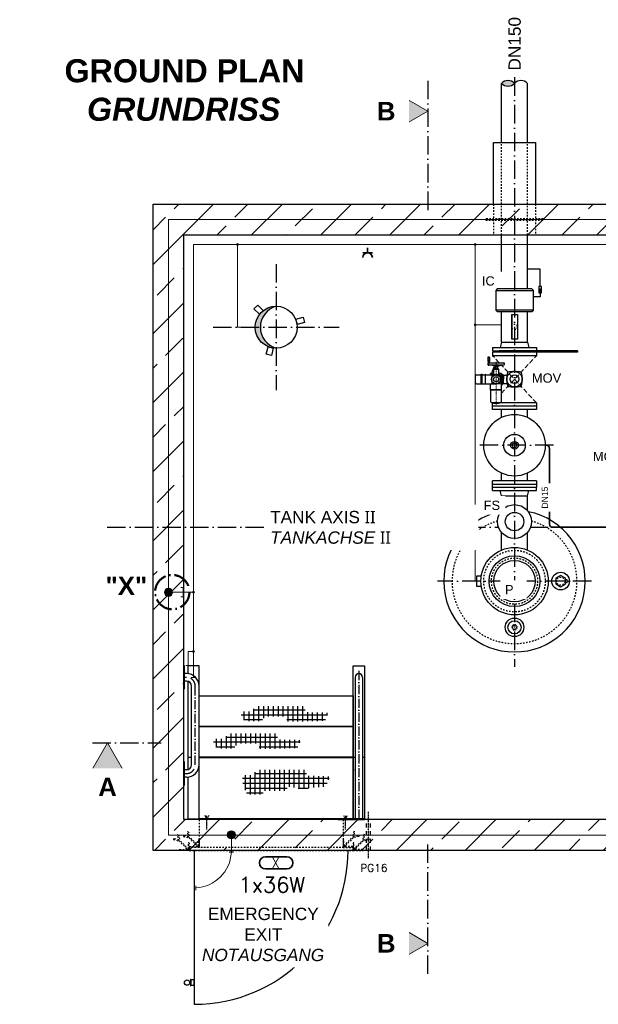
# Model space of a CAD drawing. Header units: millimetres. Extents: x -1777 to 1198744, y 17256 to 76241.
# Tile 34 of 201: x 93436 to 97199, y 40095 to 46493. Entities that reach past the tile are written whole.
import ezdxf
from ezdxf.enums import TextEntityAlignment as Align

# ---------------------------------------------------------------- set-up
doc = ezdxf.new("R2010")
doc.units = ezdxf.units.MM
for name, pattern in [('ACAD_ISO10W100', [18, 12, -3, 0, -3]), ('JIS_02_1.0', [2, 1, -1]), ('STRICHPUNKT', [25.4, 12.7, -6.35, 0, -6.35])]:
    doc.linetypes.add(name, pattern=pattern)
doc.layers.add('0_POL_masch Installation Bestand', color=7, linetype='Continuous')
for name, color, linetype, lineweight in [('Beschriftung', 7, 'Continuous', 9), ('elektro Installation', 7, 'Continuous', 35), ('HO1N2-D50', 4, 'Continuous', 18), ('Verz. Bandstahl 30x3_5mm auf Putz', 1, 'GRENZE2', 18), ('Verz. Bandstahl 30x3_5mm im Beton', 5, 'GRENZE1', 18)]:
    doc.layers.add(name, color=color, linetype=linetype, lineweight=lineweight)
doc.styles.add('LBB3.5M1000', font='isocp.shx', dxfattribs={"height": 3.5})
doc.styles.add('ROMANS', font='ROMANS', dxfattribs={"height": 0.2})
doc.linetypes.add('GRENZE1', pattern='A,6.35,-2.54,[133,ltypeshp.shx,S=2.54,R=0,X=-2.54,Y=0],-2.54,25.4', length=36.83)
doc.linetypes.add('GRENZE2', pattern='A,6.35,-2.54,[132,ltypeshp.shx,S=2.54,R=0,X=-2.54,Y=0],-2.54,25.4', length=36.83)

msp = doc.modelspace()

# ---------------------------------------------------------------- hatches: boundary and pattern name
h = msp.add_hatch()
h.set_pattern_fill('ANSI33', color=256, scale=50, style=0)
h.set_pattern_definition([(45, (179697.13, 46331.4), (-224.5064, 224.5064), []), (45, (179921.64, 46331.4), (-224.5064, 224.5064), [158.75, -79.375])])
h.paths.add_polyline_path([(96653.60274, 45294.77086), (94303.60274, 45294.77086), (94303.60274, 41094.77086), (98403.60274, 41094.77086), (98403.60274, 41294.77086), (94503.60274, 41294.77086), (94503.60274, 45094.77086), (96653.60274, 45094.77086)])
h.paths.add_polyline_path([(97533.60274, 45294.77086), (96653.60274, 45294.77086), (96653.60274, 45094.77086), (97533.60274, 45094.77086)], flags=17)
h.paths.add_polyline_path([(98403.60274, 45294.77086), (97533.60274, 45294.77086), (97533.60274, 45094.77086), (98403.60274, 45094.77086)])
h.paths.add_polyline_path([(100153.60274, 45294.77086), (98403.60274, 45294.77086), (98403.60274, 45094.77086), (100153.60274, 45094.77086)], flags=17)
h.paths.add_polyline_path([(102503.60274, 45294.77086), (100153.60274, 45294.77086), (100153.60274, 45094.77086), (102303.60274, 45094.77086), (102303.60274, 41294.77086), (98403.60274, 41294.77086), (98403.60274, 41094.77086), (102503.60274, 41094.77086)])
at = {"linetype": 'Continuous', "ltscale": 10}
h = msp.add_hatch(color=256, dxfattribs=at)
h.dxf.hatch_style = 1
h.paths.add_polyline_path([(96820.64922, 44744.4911), (96815.23881, 44735.11998), (96826.05964, 44735.11998)])
h = msp.add_hatch(color=256)
h.dxf.hatch_style = 1
h.paths.add_polyline_path([(95103.60274, 44631.27086, 0.4142135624), (94967.10274, 44494.77086), (95000.71765, 44494.77086, -0.33466015)])
h.paths.add_polyline_path([(95000.71765, 44494.77086), (94967.10274, 44494.77086, 0.4142135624), (95103.60274, 44358.27086, -0.33466015)])
h = msp.add_hatch()
h.set_pattern_fill('NET', color=253, scale=10)
h.set_pattern_definition([(0, (112961.716, 46231.402), (0, 31.75), []), (90, (112961.716, 46231.402), (-31.75, 2e-15), [])])
h.paths.add_polyline_path([(94875.13876, 41954.71762), (94877.21494, 41996.22584), (94948.84181, 41998.30127), (94969.60318, 42031.50785), (95290.36694, 42031.50785), (95294.51923, 41993.11275), (95444.00134, 41988.96192), (95420.12574, 41937.07662), (95264.41516, 41932.92579), (95172.02691, 41931.88809), (95172.02691, 41966.1324), (95035.00164, 41966.1324), (95004.89756, 41933.96349), (94911.47126, 41933.96349)])
h = msp.add_hatch()
h.set_pattern_fill('NET', color=253, scale=10)
h.set_pattern_definition([(0, (112782.13, 46053.954), (0, 31.75), []), (90, (112782.13, 46053.954), (-31.75, 2e-15), [])])
h.paths.add_polyline_path([(94695.55258, 41777.26987), (94697.62875, 41818.77809), (94769.25562, 41820.85352), (94790.01699, 41854.0601), (95110.78075, 41854.0601), (95114.93305, 41815.665), (95264.41516, 41811.51417), (95240.53955, 41759.62887), (95084.82897, 41755.47804), (94992.44073, 41754.44034), (94992.44073, 41788.68465), (94855.41545, 41788.68465), (94825.31137, 41756.51574), (94731.88507, 41756.51574)])
at = {"layer": 'Beschriftung'}
h = msp.add_hatch(color=256, dxfattribs=at)
h.dxf.hatch_style = 1
h.paths.add_polyline_path([(94006.43888, 41794.77086), (94104.41243, 41625.07569), (93908.46532, 41625.07569)])
h = msp.add_hatch(color=256, dxfattribs=at)
h.dxf.hatch_style = 1
h.paths.add_polyline_path([(96089.88402, 40490.78855), (95920.18885, 40392.81499), (95920.18885, 40588.7621)])
at = {"layer": 'Verz. Bandstahl 30x3_5mm auf Putz'}
h = msp.add_hatch(color=256, dxfattribs=at)
h.dxf.hatch_style = 1
edge = h.paths.add_edge_path()
edge.add_arc((94852.97221, 45032.27086), 6.01999, 0, 360)
h = msp.add_hatch(color=256, dxfattribs=at)
h.dxf.hatch_style = 1
edge = h.paths.add_edge_path()
edge.add_arc((96396.97221, 45032.27086), 6.01999, 0, 360)
h = msp.add_hatch(color=256, dxfattribs=at)
h.dxf.hatch_style = 1
edge = h.paths.add_edge_path()
edge.add_arc((96396.97221, 44509.68301), 6.01999, 0, 360)
h = msp.add_hatch(color=256, dxfattribs=at)
h.dxf.hatch_style = 1
edge = h.paths.add_edge_path()
edge.add_arc((94566.10274, 42772.37809), 6.01999, 0, 360)
h = msp.add_hatch(color=256, dxfattribs=at)
h.dxf.hatch_style = 1
edge = h.paths.add_edge_path()
edge.add_arc((94566.10274, 42386.81379), 6.01999, 0, 360)
at = {"layer": 'Verz. Bandstahl 30x3_5mm im Beton'}
h = msp.add_hatch(color=256, dxfattribs=at)
h.dxf.hatch_style = 1
edge = h.paths.add_edge_path()
edge.add_arc((94403.60274, 42772.37809), 26.4653, 0, 360)
h = msp.add_hatch(color=256, dxfattribs=at)
h.dxf.hatch_style = 1
edge = h.paths.add_edge_path()
edge.add_arc((94812.11544, 41195.85849), 26.4653, 0, 360)

# ---------------------------------------------------------------- linework, layer by layer
at = {"linetype": 'ACAD_ISO10W100', "ltscale": 10}
for p, q in [((96653.60274, 46119.2815), (96653.60274, 42288.77086)), ((95103.60274, 44904.77086), (95103.60274, 44084.77086)), ((94693.60274, 44494.77086), (95513.60274, 44494.77086)), ((96907.60214, 43727.77026), (96399.60334, 43727.77026)), ((94003.60274, 43194.77086), (96550.0122, 43194.77086)), ((96757.19328, 43194.77086), (96872.7153, 43194.77086)), ((97153.80905, 42844.77086), (96153.39643, 42844.77086)), ((93908.46532, 41794.77086), (94354.7433, 41794.77086)), ((96089.88402, 40292.9449), (96089.88402, 41144.77086))]:
    msp.add_line(p, q, dxfattribs=at)
for p, q in [((96517.10274, 45294.77086), (96517.10274, 45694.77086)), ((96517.10274, 45694.77086), (96790.10274, 45694.77086)), ((96790.10274, 45694.77086), (96790.10274, 45294.77086)), ((94303.60274, 41094.77086), (94303.60274, 45294.77086)), ((94303.60274, 45294.77086), (102503.60274, 45294.77086)), ((94503.60274, 41294.77086), (94503.60274, 45094.77086)), ((94503.60274, 45094.77086), (102303.60274, 45094.77086)), ((94508.60274, 42294.58952), (94503.60274, 42294.58952)), ((94508.60274, 42144.58952), (94508.60274, 42294.58952)), ((94520.75274, 42243.72891), (94508.60274, 42243.72891)), ((94520.75274, 42195.43952), (94508.60274, 42195.43952)), ((94503.60274, 42147.13562), (94508.60274, 42147.13562)), ((94508.60274, 41669.72891), (94503.60274, 41669.72891)), ((94528.60274, 41699.77086), (94553.60274, 41699.77086)), ((94601.89213, 41699.77086), (94603.60274, 41699.77086)), ((95603.60274, 41699.77086), (95616.95274, 41699.77086)), ((95665.25274, 41699.77086), (95678.60274, 41699.77086)), ((102303.60274, 41294.77086), (94503.60274, 41294.77086)), ((102503.60274, 41094.77086), (94303.60274, 41094.77086)), ((94571.10274, 41094.77086), (94571.10274, 40094.77086))]:
    msp.add_line(p, q)
at = {"linetype": 'JIS_02_1.0', "ltscale": 10}
for p, q in [((96517.10274, 45294.77086), (96517.10274, 45094.77086)), ((96790.10274, 45294.77086), (96790.10274, 45094.77086)), ((94603.60274, 41294.77086), (94603.60274, 41114.77086)), ((95538.60274, 41294.77086), (95538.60274, 41114.77086))]:
    msp.add_line(p, q, dxfattribs=at)
at = {"linetype": 'Continuous', "ltscale": 10}
for p, q in [((96569.45234, 44743.76986), (96569.45234, 45094.77086)), ((96737.75234, 44743.76986), (96737.75234, 45094.77086)), ((96776.10274, 44606.76986), (96531.10274, 44606.76986)), ((96569.45234, 44396.76986), (96569.45234, 44596.76986)), ((96569.45234, 44596.76986), (96737.75234, 44596.76986)), ((96737.75234, 44396.76986), (96737.75234, 44596.76986)), ((96511.10234, 44363.76986), (96511.10234, 44341.76986)), ((96511.10234, 44363.76986), (96796.10234, 44363.76986)), ((96569.45234, 44396.76986), (96561.10234, 44363.76986)), ((96569.45234, 44396.76986), (96737.75234, 44396.76986)), ((96737.75234, 44396.76986), (96746.10234, 44363.76986)), ((96796.10234, 44363.76986), (96796.10234, 44341.76986)), ((96511.10234, 44341.76986), (96553.60314, 44341.76986)), ((97063.60234, 44331.76986), (96511.10234, 44331.76986)), ((96511.10234, 44331.76986), (96511.10234, 44309.76986)), ((96796.10234, 44309.76986), (96511.10234, 44309.76986)), ((96553.60314, 44331.76986), (96553.60314, 44341.76986)), ((97063.60234, 44341.76986), (96553.60314, 44341.76986)), ((96796.10234, 44331.76986), (96796.10234, 44309.76986)), ((97063.60234, 44341.76986), (97063.60234, 44331.76986)), ((96796.10234, 44003.76986), (96511.10234, 44003.76986)), ((96796.10234, 43981.76986), (96511.10234, 43981.76986)), ((96511.10314, 43959.77006), (96511.10314, 44003.76986)), ((96796.10234, 43959.77006), (96511.10314, 43959.77006)), ((96569.45274, 43909.20514), (96569.45274, 43959.77006)), ((96737.75366, 43909.20471), (96737.75274, 43959.77159)), ((96796.10234, 44003.76986), (96796.10234, 43959.77006)), ((96569.45274, 43495.77056), (96569.45274, 43546.33559)), ((96737.76117, 43495.77209), (96737.76025, 43546.33908)), ((96511.10274, 43454.77086), (96511.10314, 43473.77086)), ((96511.10274, 43454.77086), (96796.10274, 43454.77086)), ((96511.10274, 43432.77086), (96511.10274, 43454.77086)), ((96796.10234, 43495.77056), (96511.10314, 43495.77056)), ((96511.10314, 43473.77086), (96511.10314, 43495.77056)), ((96796.10234, 43473.77086), (96511.10314, 43473.77086)), ((96796.10234, 43495.77056), (96796.10234, 43473.77086)), ((96796.10234, 43473.77086), (96796.10234, 43454.77086)), ((96796.10274, 43432.77086), (96796.10274, 43454.77086)), ((96511.10274, 43432.77086), (96796.10274, 43432.77086)), ((96569.45274, 43399.77086), (96561.10274, 43432.77086)), ((96569.45274, 43302.61419), (96569.45274, 43399.77086)), ((96569.45274, 43399.77086), (96737.75274, 43399.77086)), ((96737.75274, 43399.77086), (96746.10274, 43432.77086)), ((96737.75274, 43302.61419), (96737.75274, 43399.77086)), ((96569.45274, 43046.95834), (96569.45274, 43160.92753)), ((96737.75274, 43046.95834), (96737.75274, 43160.92753))]:
    msp.add_line(p, q, dxfattribs=at)
at = {"linetype": 'ACAD_ISO10W100', "lineweight": 18, "ltscale": 2.5}
for p, q in [((96553.45742, 44264.29387), (96511.10234, 44309.76986)), ((96568.64165, 44065.54892), (96796.10234, 44309.76986)), ((96796.10234, 44003.76986), (96568.6455, 44247.98668))]:
    msp.add_line(p, q, dxfattribs=at)
at = {"lineweight": 35}
for p, q in [((96853.60224, 43727.77036), (96861.27252, 43727.77036)), ((96881.27252, 43707.77036), (96881.27252, 43214.77086)), ((96901.27252, 43194.77086), (97281.32164, 43194.77086))]:
    msp.add_line(p, q, dxfattribs=at)
at = {"linetype": 'ACAD_ISO10W100', "ltscale": 5}
msp.add_line((94520.75274, 42219.58952), (94508.60274, 42219.58952), dxfattribs=at)
at = {"linetype": 'JIS_02_1.0', "ltscale": 5}
msp.add_line((94601.89213, 42001.57185), (94603.60274, 42001.57185), dxfattribs=at)
at = {"linetype": 'ACAD_ISO10W100'}
msp.add_line((95703.60274, 41044.77086), (95703.60274, 41344.77086), dxfattribs=at)
at = {"linetype": 'ACAD_ISO10W100', "ltscale": 0.5}
for p, q in [((94653.60274, 41299.72325), (94640.89694, 41321.73033)), ((94666.30853, 41321.73033), (94653.60274, 41299.72325)), ((94653.60274, 41231.60289), (94653.60274, 41318.60931)), ((95540.89694, 41321.73033), (95553.60274, 41299.72325)), ((95553.60274, 41299.72325), (95566.30853, 41321.73033)), ((95553.60274, 41231.60289), (95553.60274, 41318.60931))]:
    msp.add_line(p, q, dxfattribs=at)
at = {"linetype": 'JIS_02_1.0', "ltscale": 25}
for p, q in [((95691.10274, 41094.77086), (95691.10274, 41294.77086)), ((95716.10241, 41094.67973), (95716.10241, 41294.67973))]:
    msp.add_line(p, q, dxfattribs=at)
at = {"linetype": 'JIS_02_1.0', "ltscale": 10}
for points in [[(96467.10274, 45189.77086), (96840.10274, 45189.77086), (96840.10274, 45199.77086), (96467.10274, 45199.77086)], [(94538.60274, 41094.77086), (95603.60274, 41094.77086), (95603.60274, 41114.77086), (94538.60274, 41114.77086)]]:
    msp.add_lwpolyline(points, close=True, dxfattribs=at)
at = {"linetype": 'Continuous', "ltscale": 10}
for points in [[(96820.64922, 44758.49145), (96820.64922, 44871.57112), (96737.75234, 44871.57112), (96737.75234, 44871.57112)], [(96820.64922, 44738.24369), (96820.64922, 44691.57112), (96776.10274, 44691.57112), (96776.10274, 44691.57112)]]:
    msp.add_lwpolyline(points, dxfattribs=at)
for points in [[(96811.65823, 44717.99593), (96829.64022, 44717.99593), (96829.64022, 44758.49145), (96811.65823, 44758.49145)], [(96820.64922, 44744.4911), (96815.23881, 44735.11998), (96826.05964, 44735.11998)], [(96638.07453, 44574.76069), (96634.24805, 44574.76069), (96634.24805, 44418.77903), (96638.07453, 44418.77903)], [(96638.07453, 44576.76966), (96672.83045, 44576.76966), (96672.83045, 44416.77006), (96638.07453, 44416.77006)]]:
    msp.add_lwpolyline(points, close=True, dxfattribs=at)
for points in [[(94984.10169, 44639.02065), (95019.45703, 44603.66531), (94994.70829, 44578.91657), (94959.35295, 44614.27191)], [(95288.27724, 44526.13691), (95239.98095, 44513.19596), (95230.92228, 44547.00336), (95279.21857, 44559.94432)], [(95038.42928, 44319.15503), (95051.37024, 44367.45132), (95085.17764, 44358.39265), (95072.23669, 44310.09636)], [(96953.60274, 42807.82045), (96985.60274, 42826.29565), (96985.60274, 42863.24607), (96953.60274, 42881.72128), (96921.60274, 42863.24607), (96921.60274, 42826.29565)], [(95603.60274, 41899.72325), (94603.60274, 41899.72325), (94603.60274, 42099.67563), (95603.60274, 42099.67563)], [(95603.60274, 41699.77086), (94603.60274, 41699.77086), (94603.60274, 41899.72325), (95603.60274, 41899.72325)], [(94528.60274, 41299.72325), (94703.60274, 41299.72325), (94703.60274, 41294.77086), (94528.60274, 41294.77086)], [(95678.60274, 41299.72325), (95503.60274, 41299.72325), (95503.60274, 41294.77086), (95678.60274, 41294.77086)], [(94545.51077, 40214.99585), (94549.01861, 40214.99585), (94549.01861, 40256.65719), (94545.51077, 40256.65719)], [(94549.01861, 40218.14944), (94571.10274, 40218.14944), (94571.10274, 40253.5036), (94549.01861, 40253.5036)]]:
    msp.add_lwpolyline(points, close=True)
for points in [[(96436.99338, 42877.04136), (96406.33221, 42877.04136), (96406.33221, 42812.50036), (96436.99338, 42812.50036)], [(96985.60274, 42836.57287), (96996.89872, 42836.57287), (96996.89872, 42852.96885), (96985.60274, 42852.96885)], [(94541.15302, 40241.87481), (94545.51077, 40241.87481), (94545.51077, 40229.77823), (94541.15302, 40229.77823)]]:
    msp.add_lwpolyline(points)
at = {"linetype": 'JIS_02_1.0', "ltscale": 5}
msp.add_lwpolyline([(96635.12753, 42544.77086), (96644.36513, 42528.77086), (96662.84034, 42528.77086), (96672.07795, 42544.77086), (96662.84034, 42560.77086), (96644.36513, 42560.77086)], close=True, dxfattribs=at)
at = {"linetype": 'JIS_02_1.0', "ltscale": 10}
for points in [[(94537.1729, 41176.95806), (94526.61208, 41216.37155), (94532.40764, 41217.92447), (94542.55235, 41180.06389)], [(95605.03258, 41176.95806), (95615.59339, 41216.37155), (95609.79784, 41217.92447), (95599.65313, 41180.06389)], [(94470.61998, 41162.75362), (94437.00205, 41171.76152), (94435.44913, 41165.96596), (94473.30971, 41155.82125)], [(94472.1729, 41156.95806), (94461.61208, 41196.37155), (94467.40764, 41197.92447), (94477.55235, 41160.06389)], [(94472.1729, 41156.95806), (94529.30984, 41099.82112), (94533.55248, 41104.06376), (94477.55235, 41160.06389)], [(94535.61998, 41182.75362), (94502.00205, 41191.76152), (94500.44913, 41185.96596), (94538.30971, 41175.82125)], [(94537.1729, 41176.95806), (94594.30984, 41119.82112), (94598.55248, 41124.06376), (94542.55235, 41180.06389)], [(95605.03258, 41176.95806), (95547.89563, 41119.82112), (95543.65299, 41124.06376), (95599.65313, 41180.06389)], [(95606.58549, 41182.75362), (95640.20343, 41191.76152), (95641.75634, 41185.96596), (95603.89577, 41175.82125)], [(95670.03258, 41156.95806), (95612.89563, 41099.82112), (95608.65299, 41104.06376), (95664.65313, 41160.06389)], [(95670.03258, 41156.95806), (95680.59339, 41196.37155), (95674.79784, 41197.92447), (95664.65313, 41160.06389)], [(95671.58549, 41162.75362), (95705.20343, 41171.76152), (95706.75634, 41165.96596), (95668.89577, 41155.82125)]]:
    msp.add_lwpolyline(points, dxfattribs=at)
for points in [[(94538.60274, 41144.77086), (94538.60274, 41094.77086), (94473.60274, 41094.77086), (94473.60274, 41097.27086, -0.4142135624), (94476.10274, 41099.77086), (94528.60274, 41099.77086, 0.4142135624), (94533.60274, 41104.77086), (94533.60274, 41142.27086, -0.4142135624), (94536.10274, 41144.77086)], [(94603.60274, 41164.77086), (94603.60274, 41114.77086), (94538.60274, 41114.77086), (94538.60274, 41117.27086, -0.4142135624), (94541.10274, 41119.77086), (94593.60274, 41119.77086, 0.4142135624), (94598.60274, 41124.77086), (94598.60274, 41162.27086, -0.4142135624), (94601.10274, 41164.77086)], [(95538.60274, 41164.77086), (95538.60274, 41114.77086), (95603.60274, 41114.77086), (95603.60274, 41117.27086, 0.4142135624), (95601.10274, 41119.77086), (95548.60274, 41119.77086, -0.4142135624), (95543.60274, 41124.77086), (95543.60274, 41162.27086, 0.4142135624), (95541.10274, 41164.77086)], [(95603.60274, 41144.77086), (95603.60274, 41094.77086), (95668.60274, 41094.77086), (95668.60274, 41097.27086, 0.4142135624), (95666.10274, 41099.77086), (95613.60274, 41099.77086, -0.4142135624), (95608.60274, 41104.77086), (95608.60274, 41142.27086, 0.4142135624), (95606.10274, 41144.77086)]]:
    msp.add_lwpolyline(points, format="xyb", close=True, dxfattribs=at)
for centre, radius in [((95103.60274, 44494.77086), 136.5), ((96653.60274, 42844.77086), 219), ((96653.60274, 42844.77086), 165), ((96653.60274, 42844.77086), 135), ((96953.60274, 42844.77086), 57.5), ((96653.60274, 42544.77086), 60.31266), ((96653.60274, 42544.77086), 43.0192), ((94524.6801, 40235.82652), 17.54819)]:
    msp.add_circle(centre, radius)
for centre, radius in [((96653.60274, 44496.76986), 18), ((96653.60274, 42844.77086), 200), ((96653.60274, 42844.77086), 150), ((96953.60274, 42844.77086), 26.9)]:
    msp.add_circle(centre, radius, dxfattribs=at)
at = {"linetype": 'Continuous', "ltscale": 10}
for centre, radius in [((96653.60274, 43727.77036), 199.9995), ((96653.60274, 43727.77026), 70.37313), ((96653.60274, 43727.77031), 24.99975), ((96653.60274, 43727.77031), 14.99995), ((96653.60274, 43231.77086), 110), ((96653.60274, 43231.77086), 60)]:
    msp.add_circle(centre, radius, dxfattribs=at)
at = {"linetype": 'ACAD_ISO10W100', "lineweight": 50, "ltscale": 10}
msp.add_circle((94428.04306, 42773.82323), 111.5003, dxfattribs=at)
at = {"linetype": 'JIS_02_1.0', "ltscale": 5}
msp.add_circle((96653.60274, 42544.77086), 13.45, dxfattribs=at)
for centre, radius, start, end in [((95142.70903, 44494.77086), 141.99138, 105.986638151, 254.013361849), ((96653.60274, 42844.77086), 460, 101.191938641, 78.808061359), ((94520.75274, 42162.58952), 81.13939, 0, 90), ((95641.10274, 42219.58952), 24.15, 0, 180), ((94520.75274, 42162.58952), 32.85, 0, 90), ((94571.10274, 41094.77086), 1000, 270, 0)]:
    msp.add_arc(centre, radius, start, end)
at = {"lineweight": 35}
for centre, start, end in [((96861.27252, 43707.77036), 0, 90), ((96901.27252, 43214.77086), 180, 270)]:
    msp.add_arc(centre, 20, start, end, dxfattribs=at)
at = {"linetype": 'JIS_02_1.0', "ltscale": 10}
msp.add_arc((96653.60274, 42844.77086), 406, 105.710174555, 74.289825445, dxfattribs=at)
at = {"linetype": 'ACAD_ISO10W100', "ltscale": 5}
msp.add_arc((94520.75274, 42162.58952), 57, 0, 90, dxfattribs=at)
at = {"layer": '0_POL_masch Installation Bestand'}
for p, q in [((96490.3664, 44299.39239), (96479.22401, 44299.39239)), ((96479.22401, 44299.39239), (96479.22401, 44277.10762)), ((96490.3664, 44299.39239), (96490.3664, 44277.10762)), ((96479.22401, 44277.10762), (96481.48342, 44264.29387)), ((96490.3664, 44277.10762), (96479.22401, 44277.10762)), ((96488.10699, 44264.29387), (96481.48342, 44264.29387)), ((96484.79521, 44264.29387), (96582.84819, 44264.29387)), ((96484.79521, 44250.92301), (96582.84819, 44250.92301)), ((96525.46491, 44240.89487), (96488.03936, 44250.92301)), ((96490.3664, 44277.10762), (96488.10699, 44264.29387)), ((96517.10812, 44223.06705), (96519.89372, 44225.85265)), ((96517.10812, 44223.06705), (96550.53528, 44223.06705)), ((96517.10812, 44223.06705), (96517.10812, 44186.01862)), ((96519.89372, 44228.63824), (96547.74968, 44228.63824)), ((96519.89372, 44225.85265), (96519.89372, 44228.63824)), ((96519.89372, 44225.85265), (96547.74968, 44225.85265)), ((96525.46491, 44250.92301), (96525.46491, 44240.89487)), ((96542.17849, 44240.89487), (96525.46491, 44240.89487)), ((96525.46491, 44239.78063), (96525.46491, 44228.63824)), ((96542.17849, 44239.78063), (96525.46491, 44239.78063)), ((96528.25051, 44240.89487), (96528.25051, 44239.78063)), ((96539.39289, 44240.89487), (96539.39289, 44239.78063)), ((96542.17849, 44250.92301), (96542.17849, 44240.89487)), ((96542.17849, 44240.89487), (96579.60404, 44250.92301)), ((96542.17849, 44239.78063), (96542.17849, 44228.63824)), ((96547.74968, 44225.85265), (96547.74968, 44228.63824)), ((96550.53528, 44223.06705), (96547.74968, 44225.85265)), ((96550.53528, 44223.06705), (96550.53528, 44185.01156)), ((96400.6702, 44133.09229), (96400.6702, 44180.44743)), ((96406.24139, 44186.01862), (96437.626, 44186.01862)), ((96437.626, 44124.7355), (96437.626, 44188.80422)), ((96437.626, 44188.80422), (96443.1972, 44188.80422)), ((96440.4116, 44188.80422), (96440.4116, 44124.7355)), ((96443.1972, 44124.7355), (96443.1972, 44188.80422)), ((96443.1972, 44186.01862), (96461.75409, 44186.01862)), ((96461.75409, 44188.80422), (96464.53969, 44188.80422)), ((96461.75409, 44188.80422), (96461.75409, 44124.7355)), ((96464.53969, 44124.7355), (96464.53969, 44188.80422)), ((96464.53969, 44186.01862), (96533.8217, 44186.01862)), ((96498.16607, 44186.01862), (96498.16607, 44194.65397)), ((96517.10812, 44194.65397), (96498.16607, 44194.65397)), ((96517.10812, 44192.98261), (96498.16607, 44192.98261)), ((96569.47733, 44194.65397), (96550.53528, 44194.65397)), ((96569.47733, 44192.98261), (96550.53528, 44192.98261)), ((96569.47733, 44085.80816), (96569.47733, 44194.65397)), ((96569.47733, 44190.19701), (96575.60564, 44190.19701)), ((96575.60564, 44190.19701), (96575.60564, 44156.76986)), ((96575.60564, 44187.41142), (96578.39124, 44187.41142)), ((96575.60564, 44123.3427), (96575.60564, 44156.76986)), ((96578.39123, 44126.1283), (96578.39124, 44156.76986)), ((96578.39124, 44187.41142), (96578.39124, 44156.76986)), ((96578.39124, 44187.41142), (96582.33067, 44183.47199)), ((96582.33066, 44130.06773), (96582.33067, 44156.76986)), ((96582.33067, 44183.47199), (96582.33067, 44156.76986)), ((96582.33067, 44183.47199), (96604.96031, 44183.47199)), ((96406.24139, 44127.5211), (96437.626, 44127.5211)), ((96443.1972, 44124.7355), (96437.626, 44124.7355)), ((96443.1972, 44127.5211), (96461.75409, 44127.5211)), ((96464.53969, 44124.7355), (96461.75409, 44124.7355)), ((96464.53969, 44127.5211), (96533.8217, 44127.5211)), ((96498.16607, 44085.80816), (96498.16607, 44127.5211)), ((96569.47733, 44088.59376), (96498.16607, 44088.59376)), ((96569.47733, 44123.3427), (96575.60564, 44123.3427)), ((96575.60564, 44126.1283), (96578.39123, 44126.1283)), ((96578.39123, 44126.1283), (96582.33066, 44130.06773)), ((96582.33066, 44130.06773), (96604.9603, 44130.06772)), ((96569.47733, 44085.80816), (96498.16607, 44085.80816)), ((96499.00175, 44006.93477), (96499.00175, 44085.80816)), ((96568.64165, 44006.93477), (96568.64165, 44085.80816))]:
    msp.add_line(p, q, dxfattribs=at)
at = {"layer": '0_POL_masch Installation Bestand', "linetype": 'STRICHPUNKT', "lineweight": 18, "ltscale": 0.1}
for p, q in [((96484.79521, 44244.32271), (96484.79521, 44302.87015)), ((96484.79521, 44250.92301), (96482.77538, 44247.42457)), ((96484.79521, 44250.92301), (96486.81503, 44247.42457)), ((96533.8217, 44272.67209), (96533.8217, 43991.42978))]:
    msp.add_line(p, q, dxfattribs=at)
at = {"layer": '0_POL_masch Installation Bestand'}
for centre, radius in [((96533.8217, 44156.76986), 29.24876), ((96533.8217, 44156.76986), 16.24931), ((96653.60234, 44156.76986), 50.14073), ((96653.60234, 44156.76986), 27.85597)]:
    msp.add_circle(centre, radius, dxfattribs=at)
for centre, radius, start, end in [((96484.79521, 44257.60844), 6.68543, 90, 270), ((96653.60234, 44156.76986), 154.60059, 146.875297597, 165.815504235), ((96582.84819, 44257.60844), 6.68543, 270, 90), ((96406.24139, 44180.44743), 5.57119, 90, 180), ((96643.76952, 44156.76987), 139.19659, 169.41081001, 190.589197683), ((96508.54071, 44182.05084), 1.62493, 100.589196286, 169.41081001), ((96533.8217, 44046.82203), 139.19659, 79.410808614, 100.589196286), ((96559.10269, 44182.05085), 1.62493, 10.589194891, 79.410808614), ((96423.87387, 44156.76986), 139.19659, 349.410808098, 10.589194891), ((96842.08433, 44156.76988), 238.62272, 169.41081001, 190.589197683), ((96610.2635, 44200.1087), 2.7856, 100.589196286, 169.41081001), ((96653.60235, 43968.28787), 238.62272, 79.410808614, 100.589196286), ((96696.94117, 44200.1087), 2.7856, 10.589194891, 79.410808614), ((96465.12035, 44156.76986), 238.62272, 349.410808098, 10.589194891), ((96406.24139, 44133.09229), 5.57119, 180, 270), ((96508.54071, 44131.48887), 1.62493, 190.589197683, 259.410811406), ((96533.82169, 44266.71768), 139.19659, 259.410811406, 280.589198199), ((96559.10269, 44131.48887), 1.62493, 280.589198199, 349.410808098), ((96610.2635, 44113.43102), 2.7856, 190.589197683, 259.410811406), ((96653.60232, 44345.25186), 238.62272, 259.410811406, 280.589198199), ((96696.94117, 44113.43103), 2.7856, 280.589198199, 349.410808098), ((96533.8217, 44086.65513), 86.9929, 246.405440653, 293.594559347)]:
    msp.add_arc(centre, radius, start, end, dxfattribs=at)
at = {"layer": 'Beschriftung'}
for points in [[(94006.43888, 41794.77086), (94104.41243, 41625.07569), (93908.46532, 41625.07569)], [(96089.88402, 40490.78855), (95920.18885, 40392.81499), (95920.18885, 40588.7621)]]:
    msp.add_lwpolyline(points, close=True, dxfattribs=at)
at = {"layer": 'elektro Installation'}
for p, q in [((95698.02421, 44979.24794), (95698.02421, 45010.48333)), ((95666.78882, 44979.24794), (95729.2596, 44979.24794))]:
    msp.add_line(p, q, dxfattribs=at)
at = {"layer": 'elektro Installation', "color": 7, "linetype": 'Continuous', "ltscale": 100}
for p, q in [((95034.51628, 41054.17823), (95172.6892, 41054.17823)), ((95034.51628, 40974.17823), (95172.6892, 40974.17823))]:
    msp.add_line(p, q, dxfattribs=at)
at = {"layer": 'elektro Installation'}
msp.add_arc((95698.02421, 44948.01255), 31.23539, 0, 180, dxfattribs=at)
at = {"layer": 'elektro Installation', "color": 7, "linetype": 'Continuous', "ltscale": 100}
for centre, start, end in [((95034.51628, 41014.17823), 90, 270), ((95172.6892, 41014.17823), 270, 90)]:
    msp.add_arc(centre, 40, start, end, dxfattribs=at)
at = {"layer": 'HO1N2-D50', "linetype": 'Continuous'}
msp.add_line((94797.11544, 41082.44334), (94827.11544, 41082.44334), dxfattribs=at)
at = {"layer": 'HO1N2-D50'}
msp.add_line((94580.58037, 40865.59689), (94580.58037, 40835.59689), dxfattribs=at)
msp.add_arc((94568.25285, 41094.77086), 244.17397, 272.893900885, 357.106099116, dxfattribs=at)
at = {"layer": 'Verz. Bandstahl 30x3_5mm auf Putz', "ltscale": 2}
for p, q in [((94566.10274, 45032.27086), (94566.10274, 42218.50026)), ((94566.10274, 45032.27086), (101125.99643, 45032.27086)), ((94852.97221, 44494.77086), (94852.97221, 45032.27086)), ((94852.97221, 44494.77086), (94966.16534, 44494.77086)), ((96396.97221, 44509.68301), (96565.80797, 44509.68301)), ((96396.97221, 42844.77086), (96433.66534, 42844.77086)), ((94566.10274, 42386.81379), (94530.9757, 42386.81379)), ((94530.9757, 42386.81379), (94530.9757, 42296.39983))]:
    msp.add_line(p, q, dxfattribs=at)
at = {"layer": 'Verz. Bandstahl 30x3_5mm auf Putz'}
for p, q in [((94966.16534, 44509.77086), (94966.16534, 44479.77086)), ((96565.80797, 44524.68301), (96565.80797, 44494.68301)), ((96433.66534, 42859.77086), (96433.66534, 42829.77086)), ((94515.9757, 42296.39983), (94545.9757, 42296.39983)), ((94551.10274, 42218.50026), (94581.10274, 42218.50026))]:
    msp.add_line(p, q, dxfattribs=at)
at = {"layer": 'Verz. Bandstahl 30x3_5mm auf Putz', "linetype": 'Continuous', "ltscale": 2}
msp.add_line((94498.15361, 42772.37809), (94566.10274, 42772.37809), dxfattribs=at)
at = {"layer": 'Verz. Bandstahl 30x3_5mm auf Putz', "linetype": 'Continuous'}
for centre in [(94852.97221, 45032.27086), (96396.97221, 45032.27086), (96396.97221, 44509.68301), (94566.10274, 42772.37809), (94566.10274, 42386.81379)]:
    msp.add_circle(centre, 6.01999, dxfattribs=at)
at = {"layer": 'Verz. Bandstahl 30x3_5mm im Beton', "ltscale": 15}
for p, q in [((102403.60274, 45194.77086), (94403.60274, 45194.77086)), ((94403.60274, 41194.77086), (102403.60274, 41194.77086)), ((94812.11544, 41082.44334), (94812.11544, 41194.77086))]:
    msp.add_line(p, q, dxfattribs=at)
at = {"layer": 'Verz. Bandstahl 30x3_5mm im Beton', "linetype": 'Continuous'}
msp.add_line((94403.60274, 42772.37809), (94498.15361, 42772.37809), dxfattribs=at)
msp.add_lwpolyline([(94483.15361, 42742.37809), (94498.15361, 42742.37809), (94498.15361, 42802.37809), (94483.15361, 42802.37809)], dxfattribs=at)
at = {"layer": 'Verz. Bandstahl 30x3_5mm im Beton', "linetype": 'Continuous', "ltscale": 15}
for centre in [(94403.60274, 42772.37809), (94812.11544, 41195.85849)]:
    msp.add_circle(centre, 26.4653, dxfattribs=at)

# ---------------------------------------------------------------- texts
at = {"insert": (93994.07273, 42874.57566), "char_height": 120, "width": 198.2103008, "attachment_point": 1, "style": 'LBB3.5M1000', "bg_fill": 2}
msp.add_mtext('{\\fArial|b1|i0|c0|p34;"X"}', dxfattribs=at)
at = {"layer": 'elektro Installation', "color": 7, "linetype": 'Continuous', "ltscale": 100, "style": 'ROMANS'}
msp.add_text('X', height=64.9999, dxfattribs=at).set_placement((95100.41324, 41047.65153), align=Align.TOP_CENTER)
msp.add_text('PG16', height=50, dxfattribs=at).set_placement((95651.3811, 41006.30565), align=Align.TOP_LEFT)
at = {"layer": 'elektro Installation', "linetype": 'Continuous', "ltscale": 100, "style": 'ROMANS'}
msp.add_text('1x36W', height=100, dxfattribs=at).set_placement((94859.37409, 40921.97171), align=Align.TOP_LEFT)

# ---------------------------------------------------------------- next in the draw order: texts
at = {"layer": 'Beschriftung', "attachment_point": 1, "style": 'LBB3.5M1000', "bg_fill": 2}
for s, insert, char_height, width in [('\\pi74.897;{\\fArial|b1|i0|c0|p34;GROUND PLAN\\L\\P\\pi221.06;\\fArial|b1|i1|c0|p34;\\lGRUNDRISS}', (93652.51658, 46236.51774), 150, 1682.9463594), ('\\pi37.769;{\\fArial|b1|i0|c0|p34;A}', (93908.46532, 41567.50297), 120, 195.9471091), ('\\pi47.714;{\\fArial|b1|i0|c0|p34;B}', (95710.96546, 40551.04109), 120, 195.9471091)]:
    msp.add_mtext(s, dxfattribs=dict(at, insert=insert, char_height=char_height, width=width))
at = {"layer": 'Beschriftung', "color": 1, "char_height": 60, "width": 111.9584505, "attachment_point": 1, "style": 'LBB3.5M1000', "bg_fill": 2}
for s, insert in [('{\\fArial|b0|i0|c0|p34;\\C256;IC}', (96441.25418, 44825.58264)), ('{\\fArial|b0|i0|c0|p34;\\C256;MOV}', (96766.51217, 44194.39993)), ('{\\fArial|b0|i0|c0|p34;\\C256;MOV}', (97163.39614, 43685.01575)), ('{\\fArial|b0|i0|c0|p34;\\C256;FS}', (96452.62223, 43367.48456)), ('{\\fArial|b0|i0|c0|p34;\\C256;P}', (96591.43906, 42819.41194))]:
    msp.add_mtext(s, dxfattribs=dict(at, insert=insert))
at = {"layer": 'Beschriftung', "insert": (96830.6743, 43316.37382), "char_height": 40, "width": 144.484593, "attachment_point": 1, "rotation": 90, "style": 'LBB3.5M1000', "bg_fill": 2}
msp.add_mtext('{\\fArial|b0|i0|c0|p34;DN15}', dxfattribs=at)

# ---------------------------------------------------------------- next in the draw order: hatches: boundary and pattern name
h = msp.add_hatch(color=256)
h.dxf.hatch_style = 1
h.paths.add_polyline_path([(96653.60274, 46079.48017, 0.4305700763), (96569.45314, 46079.48017, 0.4305700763)])
h = msp.add_hatch()
h.set_pattern_fill('NET', color=253, scale=10)
h.set_pattern_definition([(0, (112970.02, 45818.395), (0, 31.75), []), (90, (112970.02, 45818.395), (-31.75, 2e-15), [])])
h.paths.add_polyline_path([(94883.4433, 41541.71063), (94885.51947, 41583.21885), (94957.14635, 41585.29428), (94977.90772, 41618.50086), (95298.67147, 41618.50086), (95302.82377, 41580.10576), (95452.30588, 41575.95493), (95427.09448, 41509.32411), (95270.16457, 41496.96662), (95179.11212, 41510.67444), (95169.12165, 41482.68009), (95032.09638, 41482.68009), (95008.43221, 41458.11151), (94915.00591, 41458.11151)])

# ---------------------------------------------------------------- next in the draw order: linework, layer by layer
at = {"linetype": 'Continuous', "ltscale": 10}
for p, q in [((96569.45234, 45694.77086), (96569.45314, 46079.48017)), ((96737.75234, 45694.77086), (96737.75234, 46079.48017)), ((96531.10274, 44733.76986), (96776.10274, 44733.76986))]:
    msp.add_line(p, q, dxfattribs=at)
at = {"linetype": 'JIS_02_1.0', "ltscale": 10}
for p, q in [((96569.45234, 45094.77086), (96569.45234, 45694.77086)), ((96737.75234, 45094.77086), (96737.75234, 45694.77086))]:
    msp.add_line(p, q, dxfattribs=at)
at = {"linetype": 'ACAD_ISO10W100', "ltscale": 5}
for p, q in [((95641.10274, 42260.89629), (95641.10274, 41299.72325)), ((94577.75274, 41651.72891), (94577.75274, 42162.58952)), ((94508.60274, 41594.72891), (94520.75274, 41594.72891))]:
    msp.add_line(p, q, dxfattribs=at)
for p, q in [((95616.95274, 42219.58952), (95616.95274, 41299.72325)), ((95665.25274, 42219.58952), (95665.25274, 41299.72325)), ((94553.60274, 41651.72891), (94553.60274, 42162.58952)), ((94601.89213, 41651.72891), (94601.89213, 42162.58952)), ((94508.60274, 41519.72891), (94508.60274, 41669.72891)), ((94520.75274, 41618.87891), (94508.60274, 41618.87891)), ((94520.75274, 41570.58952), (94508.60274, 41570.58952)), ((94503.60274, 41519.72891), (94508.60274, 41519.72891))]:
    msp.add_line(p, q)
at = {"linetype": 'JIS_02_1.0', "ltscale": 5}
for p, q in [((94595.00153, 41619.00709), (94603.60274, 41619.00709)), ((95603.60274, 41619.00709), (95616.95274, 41619.00709)), ((95665.25274, 41619.00709), (95678.60274, 41619.00709))]:
    msp.add_line(p, q, dxfattribs=at)
at = {"linetype": 'Continuous', "ltscale": 10}
msp.add_lwpolyline([(96541.10274, 44596.76986), (96766.10274, 44596.76986), (96776.10274, 44606.76986), (96776.10274, 44733.76986), (96766.10274, 44743.76986), (96541.10274, 44743.76986), (96531.10274, 44733.76986), (96531.10274, 44606.76986)], close=True, dxfattribs=at)
for points in [[(94528.60274, 41570.97014), (94528.60274, 41299.72325), (94603.60274, 41299.72325), (94603.60274, 42294.58952), (94528.60274, 42294.58952), (94528.60274, 42243.34828)], [(94528.60274, 42194.48779), (94528.60274, 41619.83063)]]:
    msp.add_lwpolyline(points)
for points in [[(95678.60274, 41299.72325), (95603.60274, 41299.72325), (95603.60274, 42294.58952), (95678.60274, 42294.58952)], [(95603.60274, 41299.72325), (94603.60274, 41299.72325), (94603.60274, 41699.72325), (95603.60274, 41699.72325)]]:
    msp.add_lwpolyline(points, close=True)
for centre, start, end in [((96611.52794, 46039.67883), 43.409469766, 136.590530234), ((96611.52794, 46119.2815), 223.409469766, 316.590530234), ((96695.67754, 46039.67883), 43.409469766, 136.590530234)]:
    msp.add_arc(centre, 57.91749, start, end, dxfattribs=at)
at = {"linetype": 'ACAD_ISO10W100', "ltscale": 5}
msp.add_arc((94520.75274, 41651.72891), 57, 270, 0, dxfattribs=at)
for radius in [32.85, 81.13939]:
    msp.add_arc((94520.75274, 41651.72891), radius, 270, 0)
at = {"layer": 'Verz. Bandstahl 30x3_5mm auf Putz', "ltscale": 2}
msp.add_line((96396.97221, 45032.27086), (96396.97221, 42844.77086), dxfattribs=at)
at = {"layer": 'Verz. Bandstahl 30x3_5mm im Beton', "ltscale": 15}
msp.add_line((94403.60274, 41194.77086), (94403.60274, 45194.77086), dxfattribs=at)

# ---------------------------------------------------------------- next in the draw order: texts
at = {"layer": 'Beschriftung', "insert": (94628.57201, 40722.25323), "char_height": 80, "width": 773.5161683, "attachment_point": 1, "style": 'LBB3.5M1000', "bg_fill": 2}
msp.add_mtext('\\pi31.451;{\\fArial|b0|i0|c0|p34;EMERGENCY \\P\\pi268.1;EXIT\\P\\pi-7.2665;\\fArial|b0|i1|c0|p34;NOTAUSGANG}', dxfattribs=at)

# ---------------------------------------------------------------- next in the draw order: texts
at = {"layer": 'Beschriftung', "insert": (96614.24875, 46163.05593), "char_height": 80, "width": 144.484593, "attachment_point": 1, "rotation": 90, "style": 'LBB3.5M1000', "bg_fill": 2}
msp.add_mtext('{\\fArial|b0|i0|c0|p34;DN150}', dxfattribs=at)
at = {"layer": 'Beschriftung', "insert": (95064.57928, 43301.28187), "char_height": 80, "width": 1314.0157142, "attachment_point": 1, "style": 'LBB3.5M1000', "bg_fill": 2}
msp.add_mtext('{\\fArial|b0|i0|c0|p34;TANK AXIS \\fSegoe UI|b0|i0|c0|p34;II\\fArial|b0|i0|c0|p34;\\P\\fArial|b0|i1|c0|p34;TANKACHSE \\fSegoe UI|b0|i0|c0|p34;II}', dxfattribs=at)

# ---------------------------------------------------------------- next in the draw order: texts
at = {"layer": 'Beschriftung', "insert": (64492.72778, 46236.51791), "char_height": 150, "width": 1682.9463594, "attachment_point": 1, "style": 'LBB3.5M1000', "bg_fill": 2}
msp.add_mtext('\\pi74.897;{\\fArial|b1|i0|c0|p34;GROUND PLAN\\L\\P\\pi221.06;\\fArial|b1|i1|c0|p34;\\lGRUNDRISS}', dxfattribs=at)

# ---------------------------------------------------------------- next in the draw order: hatches: boundary and pattern name
at = {"layer": 'Beschriftung'}
h = msp.add_hatch(color=256, dxfattribs=at)
h.dxf.hatch_style = 1
h.paths.add_polyline_path([(96089.88402, 45898.75318), (95920.18885, 45996.72673), (95920.18885, 45800.77962)])

# ---------------------------------------------------------------- next in the draw order: linework, layer by layer
at = {"linetype": 'ACAD_ISO10W100', "ltscale": 10}
msp.add_line((96089.88402, 46096.59683), (96089.88402, 45244.77086), dxfattribs=at)
at = {"layer": 'Beschriftung'}
msp.add_lwpolyline([(96089.88402, 45898.75318), (95920.18885, 45996.72673), (95920.18885, 45800.77962)], close=True, dxfattribs=at)

# ---------------------------------------------------------------- next in the draw order: texts
at = {"layer": 'Beschriftung', "insert": (95710.96546, 45959.00573), "char_height": 120, "width": 195.9471091, "attachment_point": 1, "style": 'LBB3.5M1000', "bg_fill": 2}
msp.add_mtext('\\pi47.714;{\\fArial|b1|i0|c0|p34;B}', dxfattribs=at)

doc.saveas('drawing.dxf')
